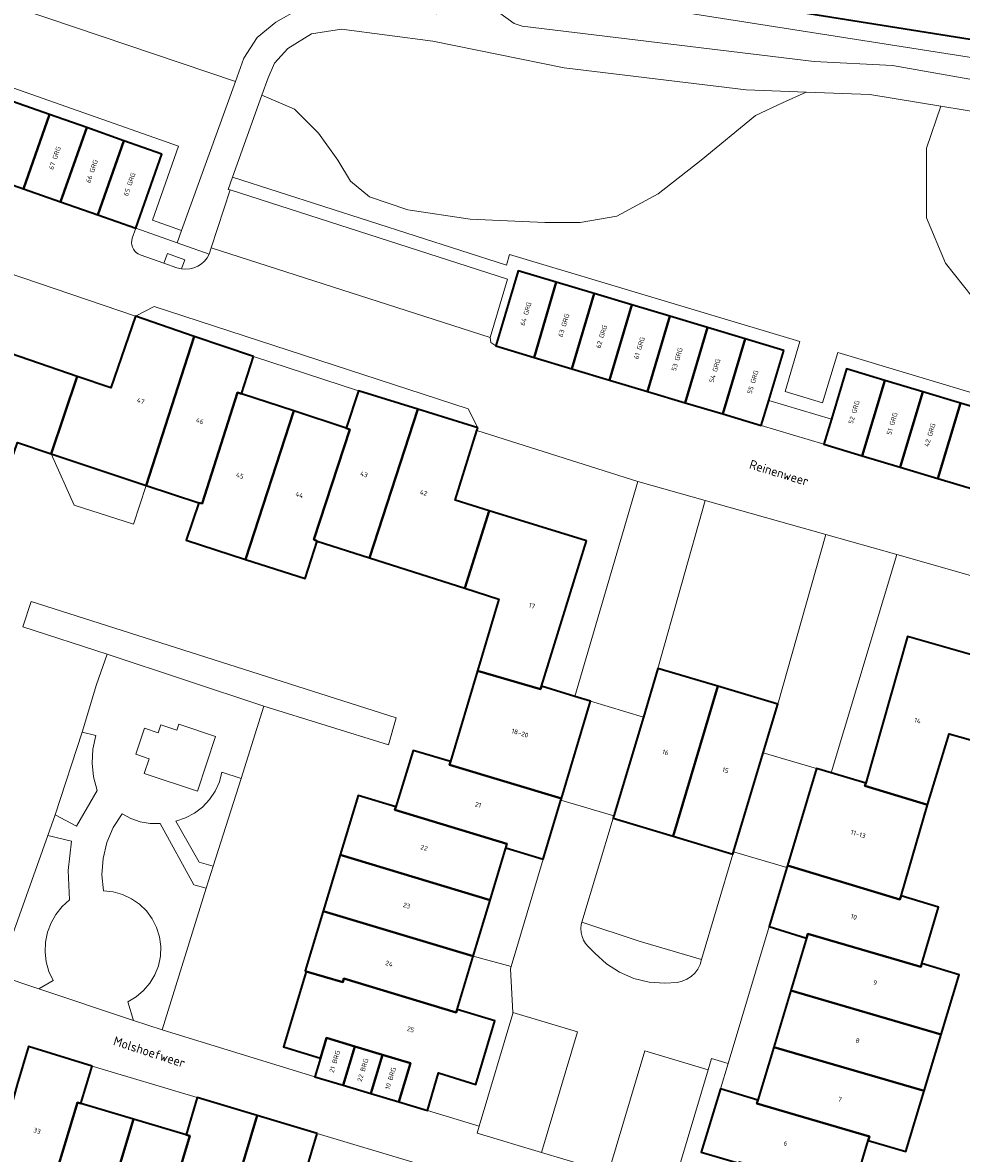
# Model space of a CAD drawing. Header units: metres. Extents: x 110065 to 112666, y 425872 to 427362.
# Tile 64 of 104: x 111024 to 111096, y 426910 to 426996. Entities that reach past the tile are written whole.
import ezdxf

# ---------------------------------------------------------------- set-up
doc = ezdxf.new("R2010")
doc.units = ezdxf.units.M
for name, color, linetype, lineweight in [('B-WE-GK-BESCHOEIING-G', 130, 'GK-BESCHOEIING', 35), ('B-WE-GR-BEPLANTING_CULTUUR_BOSPLANTSOEN-GV', 90, 'GR-PLANTSOEN', 18), ('B-WE-GR-BEPLANTING_CULTUUR_HEESTERS-GV', 90, 'Continuous', 18), ('B-WE-GR-GRAS-GV', 60, 'Continuous', 13), ('B-WE-IE-TERREINAFSCHEIDING_KUNSTMATIG_HEKWERK-G', 20, 'IE-TERREINAFSCHEIDING-KUNSTMATIG', 18), ('B-WE-OG-BEBOUWING-GV', 7, 'Continuous', 35), ('B-WE-OG-BEBOUWING-T18', 10, 'Continuous', 18), ('B-WE-OG-BEBOUWING_LUIFEL-GV', 7, 'Continuous', 18), ('B-WE-OG-BEBOUWING_STRAATNAAM-T35', 50, 'Continuous', 35), ('B-WE-OG-TERREIN_ERF-GV', 7, 'Continuous', 18), ('B-WE-OG-WATER-GV', 130, 'Continuous', 18), ('B-WE-VH-VERHARDING-GV', 252, 'Continuous', 18), ('B-WE-VH-VERHARDING_ASFALT-GV', 252, 'Continuous', 18), ('B-WE-VH-VERHARDING_BETONSTRAATSTEEN-GV', 252, 'Continuous', 18), ('B-WE-VH-VERHARDING_OPEN-GV', 252, 'Continuous', 18)]:
    doc.layers.add(name, color=color, linetype=linetype, lineweight=lineweight)
doc.styles.add('NLCS-ISO-M200-T18', font='NLCS-ISO.ttf')
doc.styles.add('NLCS-ISO-M200-T35', font='NLCS-ISO.ttf')
doc.linetypes.add('GK-BESCHOEIING', pattern='A,30,-5,[1,NLCS.SHX,S=1,R=0,X=0,Y=0],-5', length=40)
doc.linetypes.add('GR-PLANTSOEN', pattern='A,0,[179,NLCS.SHX,S=2,R=0,X=0,Y=0],-4', length=4)
doc.linetypes.add('IE-TERREINAFSCHEIDING-KUNSTMATIG', pattern='A,4,[82,NLCS.SHX,S=0.75,R=90,X=0,Y=0],4,-2', length=10)

msp = doc.modelspace()

# ---------------------------------------------------------------- linework, layer by layer
at = {"layer": 'B-WE-GK-BESCHOEIING-G', "flags": 128}
msp.add_lwpolyline([(111168.531, 426944.13), (111170.111, 426950.15), (111169.21, 426958.442), (111171.867, 426963.829), (111167.834, 426970.034), (111167.603, 426970.389), (111162.721, 426977.902), (111160.792, 426981.201), (111127.711, 426986.61), (111121.08, 426991.072), (111072.855, 426998.743), (111064.132, 427000), (111060.246, 427000.56)], dxfattribs=at)
at = {"layer": 'B-WE-GR-BEPLANTING_CULTUUR_BOSPLANTSOEN-GV', "flags": 128}
for points in [[(111007.544, 427008.938), (110999.589, 427010.28), (110997.92, 427007.97), (110982.775, 427008.637), (110978.211, 427001.517), (110982.037, 427000.081), (110983.072, 426999.666), (110984.721, 427004.246), (111001.758, 426997.979), (111003.345, 426998.291), (111035.873, 426986.834), (111033.878, 426981.168), (111036.106, 426980.384), (111040.215, 426991.774), (111007.198, 427002.943), (111007.457, 427007.429), (111007.544, 427008.938), (111007.544, 427008.938)], [(111001.758, 426997.979), (110984.721, 427004.246), (110983.072, 426999.666), (110982.037, 427000.081), (110978.211, 427001.517), (110977.835, 427000.931), (110981.785, 426999.449), (110981.675, 426999.149), (110983.662, 426998.352), (110985.321, 427002.96), (111001.676, 426996.944), (111003.27, 426997.257), (111006.126, 426996.251), (111008.957, 426995.254), (111011.806, 426994.25), (111014.646, 426993.25), (111017.486, 426992.25), (111020.338, 426991.245), (111023.166, 426990.249), (111026.006, 426989.249), (111028.858, 426988.245), (111031.686, 426987.249), (111034.598, 426986.223), (111032.603, 426980.557), (111035.767, 426979.443), (111036.106, 426980.384), (111033.878, 426981.168), (111035.873, 426986.834), (111003.345, 426998.291), (111001.758, 426997.979), (111001.758, 426997.979)], [(111088.74, 426990.785), (111083.859, 426990.96), (111082.058, 426990.142), (111079.986, 426989.166), (111075.84, 426985.752), (111072.548, 426983.192), (111069.378, 426981.485), (111066.574, 426980.997), (111063.892, 426980.997), (111058.162, 426981.241), (111053.407, 426981.973), (111050.48, 426982.948), (111049.017, 426984.167), (111048.042, 426985.752), (111046.579, 426987.825), (111044.75, 426989.654), (111042.245, 426990.732), (111040.002, 426984.471), (111060.942, 426977.745), (111061.179, 426978.538), (111083.398, 426971.892), (111082.253, 426968.066), (111085.129, 426967.204), (111086.281, 426971.048), (111108.523, 426964.377), (111108.236, 426963.42), (111109.464, 426964.353), (111110.556, 426965.454), (111111.15, 426966.507), (111110.252, 426966.791), (111105.877, 426968.282), (111101.657, 426970.024), (111097.268, 426974.414), (111094.525, 426977.888), (111093.062, 426981.363), (111093.062, 426986.667), (111094.178, 426989.888), (111088.74, 426990.785), (111088.74, 426990.785)], [(111060.942, 426977.745), (111040.002, 426984.471), (111039.665, 426983.529), (111039.81, 426983.482), (111061.037, 426976.664), (111059.704, 426972.208), (111059.743, 426971.828), (111060.136, 426971.557), (111061.851, 426977.293), (111064.756, 426976.424), (111067.645, 426975.56), (111070.543, 426974.693), (111073.444, 426973.826), (111076.323, 426972.965), (111079.215, 426972.1), (111082.153, 426971.221), (111081.008, 426967.395), (111085.8, 426965.959), (111086.952, 426969.803), (111089.874, 426968.927), (111092.783, 426968.054), (111095.674, 426967.187), (111098.556, 426966.322), (111101.444, 426965.456), (111104.344, 426964.586), (111107.278, 426963.706), (111108.236, 426963.42), (111108.523, 426964.377), (111086.281, 426971.048), (111085.129, 426967.204), (111082.253, 426968.066), (111083.398, 426971.892), (111061.179, 426978.538), (111060.942, 426977.745), (111060.942, 426977.745)]]:
    msp.add_lwpolyline(points, close=True, dxfattribs=at)
at = {"layer": 'B-WE-GR-BEPLANTING_CULTUUR_HEESTERS-GV', "flags": 128}
for points in [[(111029.543, 426941.787), (111028.493, 426942.032), (111026.424, 426935.727), (111028.076, 426934.848), (111029.65, 426937.584), (111029.376, 426938.616), (111029.266, 426939.677), (111029.322, 426940.743), (111029.543, 426941.787), (111029.543, 426941.787)], [(111040.665, 426938.508), (111039.192, 426938.983), (111038.991, 426938.232), (111038.67, 426937.525), (111038.236, 426936.88), (111037.702, 426936.316), (111037.083, 426935.847), (111036.394, 426935.487), (111035.656, 426935.245), (111037.439, 426932.108), (111038.524, 426931.796), (111040.665, 426938.508), (111040.665, 426938.508)], [(111034.458, 426935.061), (111033.697, 426935.07), (111032.947, 426935.197), (111032.226, 426935.44), (111031.551, 426935.792), (111030.878, 426934.744), (111030.389, 426933.598), (111030.098, 426932.386), (111030.014, 426931.143), (111030.138, 426929.903), (111030.878, 426929.826), (111031.596, 426929.627), (111032.27, 426929.312), (111032.882, 426928.889), (111033.416, 426928.37), (111033.855, 426927.77), (111034.189, 426927.104), (111034.408, 426926.393), (111034.505, 426925.655), (111034.479, 426924.911), (111034.329, 426924.182), (111034.06, 426923.488), (111033.679, 426922.849), (111033.197, 426922.281), (111032.628, 426921.802), (111031.987, 426921.424), (111032.43, 426920.01), (111034.63, 426919.297), (111037.99, 426930.123), (111037.049, 426930.373), (111034.458, 426935.061), (111034.458, 426935.061)], [(111027.681, 426933.716), (111025.862, 426934.131), (111022.062, 426923.472), (111025.18, 426922.431), (111026.273, 426923.055), (111025.955, 426923.746), (111025.751, 426924.479), (111025.664, 426925.235), (111025.697, 426925.995), (111025.849, 426926.74), (111026.116, 426927.453), (111026.493, 426928.114), (111026.969, 426928.708), (111027.532, 426929.219), (111027.429, 426931.473), (111027.681, 426933.716), (111027.681, 426933.716)], [(111071.11, 426926.07), (111066.709, 426927.507), (111066.655, 426927.327), (111066.635, 426927.023), (111066.661, 426926.719), (111066.733, 426926.423), (111066.848, 426926.141), (111067.005, 426925.88), (111067.199, 426925.645), (111067.706, 426925.138), (111068.593, 426924.336), (111069.6, 426923.691), (111070.699, 426923.219), (111071.861, 426922.933), (111073.053, 426922.842), (111074.008, 426922.911), (111074.384, 426923), (111074.74, 426923.151), (111075.064, 426923.362), (111075.347, 426923.625), (111075.581, 426923.933), (111075.759, 426924.276), (111075.874, 426924.663), (111071.11, 426926.07), (111071.11, 426926.07)]]:
    msp.add_lwpolyline(points, close=True, dxfattribs=at)
at = {"layer": 'B-WE-GR-GRAS-GV', "flags": 128}
for points in [[(111057.523, 427000), (111007.457, 427007.429), (111007.198, 427002.943), (111040.215, 426991.774), (111040.86, 426993.564), (111041.883, 426995.146), (111043.308, 426996.32), (111045.119, 426997.318), (111046.369, 426997.72), (111048.52, 426997.977), (111049.504, 426997.945), (111055.567, 426996.953), (111057.26, 426998.324), (111057.523, 427000), (111057.523, 427000)], [(111072.855, 426998.743), (111060.245, 427000.56), (111060.066, 426999.342), (111120.102, 426989.912), (111126.803, 426985.078), (111159.869, 426979.915), (111169.756, 426963.766), (111167.23, 426958.603), (111168.658, 426950.254), (111167.042, 426944.486), (111168.531, 426944.13), (111170.111, 426950.15), (111169.21, 426958.442), (111171.867, 426963.829), (111167.834, 426970.034), (111167.603, 426970.389), (111162.721, 426977.902), (111160.792, 426981.201), (111127.711, 426986.61), (111121.08, 426991.072), (111072.855, 426998.743), (111072.855, 426998.743)], [(111055.306, 426994.844), (111048.327, 426995.762), (111046.027, 426995.41), (111044.221, 426994.305), (111043.203, 426993.182), (111042.715, 426992.044), (111042.245, 426990.732), (111044.75, 426989.654), (111046.579, 426987.825), (111048.042, 426985.752), (111049.017, 426984.167), (111050.48, 426982.948), (111053.407, 426981.973), (111058.162, 426981.241), (111063.892, 426980.997), (111066.574, 426980.997), (111069.378, 426981.485), (111072.548, 426983.192), (111075.84, 426985.752), (111079.986, 426989.166), (111082.058, 426990.142), (111083.859, 426990.96), (111079.275, 426991.125), (111065.362, 426992.809), (111055.306, 426994.844), (111055.306, 426994.844)]]:
    msp.add_lwpolyline(points, close=True, dxfattribs=at)
for points in [[(111159.869, 426979.915), (111126.803, 426985.078), (111120.102, 426989.912), (111120.102, 426989.912), (111120.102, 426989.912), (111060.066, 426999.342)], [(111060.44, 426996.989), (111061.55, 426996.207), (111062.16, 426995.999), (111084.493, 426993.3), (111090.476, 426992.998), (111098.839, 426991.527), (111102.079, 426990.737), (111108.968, 426988.788), (111112.274, 426987.218), (111125.341, 426978.872), (111126.813, 426978.16), (111129.138, 426977.291), (111137.693, 426974.866), (111139.394, 426978.084), (111139.882, 426979.549), (111140.956, 426980.33), (111142.128, 426980.623), (111143.983, 426980.623), (111145.741, 426980.427), (111147.596, 426979.939), (111152.967, 426978.865)], [(111101.621, 426988.659), (111094.178, 426989.888), (111093.062, 426986.667), (111093.062, 426981.363), (111094.525, 426977.888), (111097.268, 426974.414)]]:
    msp.add_lwpolyline(points, dxfattribs=at)
at = {"layer": 'B-WE-IE-TERREINAFSCHEIDING_KUNSTMATIG_HEKWERK-G', "flags": 128}
for points in [[(111028.493, 426942.032), (111026.424, 426935.727)], [(111040.665, 426938.508), (111038.524, 426931.796)], [(111025.862, 426934.131), (111022.062, 426923.472)], [(111037.99, 426930.123), (111034.63, 426919.297)]]:
    msp.add_lwpolyline(points, dxfattribs=at)
at = {"layer": 'B-WE-OG-BEBOUWING-GV', "flags": 128}
for points in [[(111026.006, 426989.249), (111023.166, 426990.249), (111021.177, 426984.572), (111024.017, 426983.574), (111026.006, 426989.249), (111026.006, 426989.249)], [(111028.858, 426988.245), (111026.006, 426989.249), (111024.017, 426983.574), (111026.855, 426982.577), (111028.858, 426988.245), (111028.858, 426988.245)], [(111031.686, 426987.249), (111028.858, 426988.245), (111026.855, 426982.577), (111029.696, 426981.579), (111031.686, 426987.249), (111031.686, 426987.249)], [(111034.598, 426986.223), (111031.686, 426987.249), (111029.696, 426981.579), (111032.603, 426980.557), (111034.598, 426986.223), (111034.598, 426986.223)], [(111064.756, 426976.424), (111061.851, 426977.293), (111060.136, 426971.557), (111063.056, 426970.683), (111064.756, 426976.424), (111064.756, 426976.424)], [(111067.645, 426975.56), (111064.756, 426976.424), (111063.056, 426970.683), (111065.947, 426969.817), (111067.645, 426975.56), (111067.645, 426975.56)], [(111070.543, 426974.693), (111067.645, 426975.56), (111065.947, 426969.817), (111068.836, 426968.952), (111070.543, 426974.693), (111070.543, 426974.693)], [(111073.444, 426973.826), (111070.543, 426974.693), (111068.836, 426968.952), (111071.724, 426968.087), (111073.444, 426973.826), (111073.444, 426973.826)], [(111037.068, 426972.292), (111032.573, 426973.824), (111030.702, 426968.346), (111028.107, 426969.231), (111026.128, 426963.324), (111033.388, 426960.905), (111037.068, 426972.292), (111037.068, 426972.292)], [(111076.323, 426972.965), (111073.444, 426973.826), (111071.724, 426968.087), (111074.606, 426967.224), (111076.323, 426972.965), (111076.323, 426972.965)], [(111079.215, 426972.1), (111076.323, 426972.965), (111074.606, 426967.224), (111077.495, 426966.359), (111079.215, 426972.1), (111079.215, 426972.1)], [(111028.107, 426969.231), (111020.764, 426971.737), (111016.993, 426960.719), (111016.92, 426960.506), (111021.656, 426958.784), (111023.563, 426964.178), (111026.128, 426963.324), (111028.107, 426969.231), (111028.107, 426969.231)], [(111041.611, 426970.743), (111037.068, 426972.292), (111033.388, 426960.905), (111037.41, 426959.566), (111037.67, 426959.52), (111040.378, 426967.993), (111040.681, 426967.894), (111041.611, 426970.743), (111041.611, 426970.743)], [(111082.153, 426971.221), (111079.215, 426972.1), (111077.495, 426966.359), (111080.435, 426965.479), (111081.008, 426967.395), (111082.153, 426971.221), (111082.153, 426971.221)], [(111089.874, 426968.927), (111086.952, 426969.803), (111085.8, 426965.959), (111085.226, 426964.043), (111088.145, 426963.17), (111089.874, 426968.927), (111089.874, 426968.927)], [(111092.783, 426968.054), (111089.874, 426968.927), (111088.145, 426963.17), (111091.055, 426962.299), (111092.783, 426968.054), (111092.783, 426968.054)], [(111054.175, 426966.725), (111049.629, 426968.132), (111048.699, 426965.273), (111048.968, 426965.185), (111046.21, 426956.77), (111046.478, 426956.635), (111050.478, 426955.361), (111054.175, 426966.725), (111054.175, 426966.725)], [(111095.674, 426967.187), (111092.783, 426968.054), (111091.055, 426962.299), (111093.943, 426961.435), (111095.674, 426967.187), (111095.674, 426967.187)], [(111040.681, 426967.894), (111040.378, 426967.993), (111037.67, 426959.52), (111037.41, 426959.566), (111036.449, 426956.706), (111040.997, 426955.242), (111044.676, 426966.588), (111040.681, 426967.894), (111040.681, 426967.894)], [(111098.556, 426966.322), (111095.674, 426967.187), (111093.943, 426961.435), (111096.835, 426960.57), (111098.556, 426966.322), (111098.556, 426966.322)], [(111048.699, 426965.273), (111044.676, 426966.588), (111040.997, 426955.242), (111045.557, 426953.775), (111046.478, 426956.635), (111046.21, 426956.77), (111048.968, 426965.185), (111048.699, 426965.273), (111048.699, 426965.273)], [(111058.747, 426965.311), (111054.175, 426966.725), (111050.478, 426955.361), (111057.776, 426953.037), (111059.635, 426958.961), (111057.037, 426959.762), (111058.682, 426965.099), (111058.747, 426965.311), (111058.747, 426965.311)], [(111067.064, 426956.671), (111059.635, 426958.961), (111057.776, 426953.037), (111060.365, 426952.213), (111058.74, 426946.734), (111063.55, 426945.33), (111063.623, 426945.543), (111067.064, 426956.671), (111067.064, 426956.671)], [(111099.106, 426947.209), (111091.619, 426949.348), (111088.428, 426938.15), (111088.368, 426937.941), (111093.162, 426936.49), (111094.818, 426941.909), (111097.432, 426941.168), (111099.106, 426947.209), (111099.106, 426947.209)], [(111063.55, 426945.33), (111058.74, 426946.734), (111056.676, 426939.798), (111056.59, 426939.53), (111065.149, 426936.96), (111067.379, 426944.411), (111066.175, 426944.774), (111063.623, 426945.543), (111063.55, 426945.33), (111063.55, 426945.33)], [(111077.107, 426945.545), (111072.532, 426946.912), (111071.421, 426943.192), (111069.167, 426935.645), (111069.11, 426935.454), (111073.696, 426934.077), (111077.107, 426945.545), (111077.107, 426945.545)], [(111081.71, 426944.17), (111077.107, 426945.545), (111073.696, 426934.077), (111078.269, 426932.703), (111078.325, 426932.894), (111080.593, 426940.45), (111081.71, 426944.17), (111081.71, 426944.17)], [(111056.676, 426939.798), (111053.804, 426940.646), (111052.488, 426936.339), (111052.42, 426936.11), (111060.98, 426933.5), (111060.891, 426933.186), (111063.761, 426932.325), (111065.112, 426936.835), (111065.149, 426936.96), (111056.59, 426939.53), (111056.676, 426939.798), (111056.676, 426939.798)], [(111085.776, 426938.929), (111084.653, 426939.259), (111082.43, 426931.84), (111091.04, 426929.25), (111091.126, 426929.521), (111093.162, 426936.49), (111088.368, 426937.941), (111088.428, 426938.15), (111085.776, 426938.929), (111085.776, 426938.929)], [(111052.488, 426936.339), (111049.614, 426937.207), (111048.24, 426932.667), (111059.691, 426929.2), (111060.891, 426933.186), (111060.98, 426933.5), (111052.42, 426936.11), (111052.488, 426936.339), (111052.488, 426936.339)], [(111059.691, 426929.2), (111048.24, 426932.667), (111046.939, 426928.367), (111058.401, 426924.91), (111059.691, 426929.2), (111059.691, 426929.2)], [(111091.04, 426929.25), (111082.43, 426931.84), (111082.388, 426931.692), (111081.037, 426927.183), (111083.906, 426926.303), (111084, 426926.62), (111092.63, 426924.11), (111092.705, 426924.352), (111093.995, 426928.661), (111091.126, 426929.521), (111091.04, 426929.25), (111091.04, 426929.25)], [(111058.401, 426924.91), (111046.939, 426928.367), (111045.554, 426923.789), (111045.64, 426923.743), (111048.44, 426922.94), (111048.52, 426923.21), (111057.11, 426920.6), (111057.18, 426920.828), (111058.401, 426924.91), (111058.401, 426924.91)], [(111092.63, 426924.11), (111084, 426926.62), (111083.906, 426926.303), (111082.699, 426922.286), (111094.2, 426918.94), (111095.574, 426923.491), (111092.705, 426924.352), (111092.63, 426924.11), (111092.63, 426924.11)], [(111048.44, 426922.94), (111045.64, 426923.743), (111043.896, 426917.98), (111046.715, 426917.127), (111047.18, 426918.67), (111049.35, 426918.02), (111051.48, 426917.38), (111053.6, 426916.74), (111052.707, 426913.777), (111054.899, 426913.12), (111055.749, 426915.999), (111058.599, 426915.099), (111060.059, 426919.968), (111057.18, 426920.828), (111057.11, 426920.6), (111048.52, 426923.21), (111048.44, 426922.94), (111048.44, 426922.94)], [(111094.2, 426918.94), (111082.699, 426922.286), (111081.403, 426917.969), (111092.893, 426914.612), (111094.2, 426918.94), (111094.2, 426918.94)], [(111029.253, 426916.514), (111024.394, 426918.025), (111023.529, 426915.119), (111022.93, 426912.97), (111022.3, 426910.86), (111021.67, 426908.75), (111018.747, 426909.62), (111018.096, 426907.45), (111025.282, 426905.257), (111025.56, 426905.21), (111028.13, 426913.726), (111028.394, 426913.648), (111029.253, 426916.514), (111029.253, 426916.514)], [(111049.35, 426918.02), (111047.18, 426918.67), (111046.715, 426917.127), (111046.291, 426915.701), (111048.468, 426915.048), (111049.35, 426918.02), (111049.35, 426918.02)], [(111051.48, 426917.38), (111049.35, 426918.02), (111048.468, 426915.048), (111050.589, 426914.412), (111051.48, 426917.38), (111051.48, 426917.38)], [(111092.893, 426914.612), (111081.403, 426917.969), (111080.185, 426913.916), (111080.105, 426913.649), (111088.71, 426911.14), (111088.613, 426910.835), (111091.492, 426909.974), (111092.893, 426914.612), (111092.893, 426914.612)], [(111053.6, 426916.74), (111051.48, 426917.38), (111050.589, 426914.412), (111052.707, 426913.777), (111053.6, 426916.74), (111053.6, 426916.74)], [(111080.185, 426913.916), (111077.316, 426914.786), (111075.835, 426909.937), (111078.724, 426909.097), (111078.753, 426909.195), (111080.94, 426908.54), (111080.056, 426905.564), (111082.172, 426904.93), (111083.057, 426907.906), (111085.174, 426907.272), (111084.29, 426904.296), (111086.462, 426903.646), (111088.613, 426910.835), (111088.71, 426911.14), (111080.105, 426913.649), (111080.185, 426913.916), (111080.185, 426913.916)], [(111028.394, 426913.648), (111028.13, 426913.726), (111025.56, 426905.21), (111025.282, 426905.257), (111024.412, 426902.387), (111028.992, 426901.025), (111032.429, 426912.455), (111028.394, 426913.648), (111028.394, 426913.648)], [(111041.89, 426912.736), (111037.302, 426914.103), (111036.463, 426911.262), (111036.723, 426911.185), (111034.18, 426902.66), (111034.439, 426902.542), (111038.469, 426901.306), (111041.89, 426912.736), (111041.89, 426912.736)], [(111046.47, 426911.372), (111041.89, 426912.736), (111038.469, 426901.306), (111042.509, 426900.067), (111042.79, 426900.02), (111045.339, 426908.542), (111045.609, 426908.462), (111046.47, 426911.372), (111046.47, 426911.372)], [(111036.463, 426911.262), (111032.429, 426912.455), (111028.992, 426901.025), (111033.56, 426899.666), (111034.439, 426902.542), (111034.18, 426902.66), (111036.723, 426911.185), (111036.463, 426911.262), (111036.463, 426911.262)]]:
    msp.add_lwpolyline(points, close=True, dxfattribs=at)
at = {"layer": 'B-WE-OG-BEBOUWING_LUIFEL-GV', "flags": 128}
for points in [[(111026.128, 426963.324), (111027.898, 426959.394), (111032.427, 426957.93), (111033.388, 426960.905), (111026.128, 426963.324), (111026.128, 426963.324)], [(111071.421, 426943.192), (111067.379, 426944.411), (111065.149, 426936.96), (111065.111, 426936.835), (111069.167, 426935.645), (111071.421, 426943.192), (111071.421, 426943.192)], [(111084.653, 426939.259), (111080.594, 426940.45), (111078.325, 426932.894), (111082.388, 426931.692), (111082.43, 426931.84), (111084.653, 426939.259), (111084.653, 426939.259)]]:
    msp.add_lwpolyline(points, close=True, dxfattribs=at)
at = {"layer": 'B-WE-OG-TERREIN_ERF-GV', "flags": 128}
for points in [[(111032.573, 426973.824), (111019.001, 426978.456), (111013.294, 426962.009), (111016.993, 426960.719), (111020.764, 426971.737), (111028.107, 426969.231), (111030.702, 426968.346), (111032.573, 426973.824), (111032.573, 426973.824)], [(111049.629, 426968.132), (111041.611, 426970.743), (111040.681, 426967.894), (111044.676, 426966.588), (111048.699, 426965.273), (111049.629, 426968.132), (111049.629, 426968.132)], [(111070.997, 426961.208), (111058.682, 426965.099), (111057.037, 426959.762), (111059.635, 426958.961), (111067.064, 426956.671), (111063.623, 426945.543), (111066.175, 426944.774), (111070.997, 426961.208), (111070.997, 426961.208)], [(111103.328, 426952.045), (111090.801, 426955.625), (111085.776, 426938.929), (111088.428, 426938.15), (111091.619, 426949.348), (111099.106, 426947.209), (111101.737, 426946.457), (111103.328, 426952.045), (111103.328, 426952.045)], [(111073.696, 426934.077), (111069.11, 426935.454), (111066.709, 426927.507), (111071.11, 426926.07), (111075.874, 426924.663), (111078.269, 426932.703), (111073.696, 426934.077), (111073.696, 426934.077)], [(111063.761, 426932.325), (111060.891, 426933.186), (111059.691, 426929.2), (111058.401, 426924.91), (111061.306, 426924.131), (111063.761, 426932.325), (111063.761, 426932.325)], [(111083.906, 426926.303), (111081.037, 426927.183), (111077.893, 426916.708), (111077.316, 426914.786), (111080.185, 426913.916), (111081.403, 426917.969), (111082.699, 426922.286), (111083.906, 426926.303), (111083.906, 426926.303)], [(111037.302, 426914.103), (111029.253, 426916.514), (111028.394, 426913.648), (111032.429, 426912.455), (111036.463, 426911.262), (111037.302, 426914.103), (111037.302, 426914.103)], [(111054.558, 426908.931), (111046.47, 426911.372), (111045.609, 426908.462), (111049.654, 426907.261), (111053.698, 426906.061), (111054.558, 426908.931), (111054.558, 426908.931)]]:
    msp.add_lwpolyline(points, close=True, dxfattribs=at)
for points in [[(111022.062, 426923.472), (111025.862, 426934.131), (111026.424, 426935.727), (111028.493, 426942.032), (111029.587, 426945.688), (111030.4, 426948.002), (111023.964, 426950.093), (111024.589, 426952.018), (111052.512, 426943.124), (111051.915, 426941.067), (111042.381, 426944.019), (111040.665, 426938.508), (111038.524, 426931.796), (111037.99, 426930.123), (111034.63, 426919.297), (111046.291, 426915.701), (111046.715, 426917.127), (111043.896, 426917.98), (111045.64, 426923.743), (111045.554, 426923.789), (111046.939, 426928.367), (111048.24, 426932.667), (111049.614, 426937.207), (111052.488, 426936.339), (111053.804, 426940.646), (111056.676, 426939.798), (111058.74, 426946.734), (111060.365, 426952.213), (111057.776, 426953.037), (111050.478, 426955.361), (111046.478, 426956.635), (111045.557, 426953.775), (111040.997, 426955.242), (111036.449, 426956.706), (111037.41, 426959.566), (111033.388, 426960.905), (111026.128, 426963.324), (111026.128, 426963.324), (111026.128, 426963.324), (111023.563, 426964.178)], [(111097.432, 426941.168), (111094.818, 426941.909), (111093.162, 426936.49), (111091.126, 426929.521), (111093.995, 426928.661), (111092.705, 426924.352), (111095.574, 426923.491), (111094.2, 426918.94), (111092.893, 426914.612), (111091.492, 426909.974), (111088.613, 426910.835), (111086.462, 426903.646)]]:
    msp.add_lwpolyline(points, dxfattribs=at)
at = {"layer": 'B-WE-OG-WATER-GV', "flags": 128}
msp.add_lwpolyline([(111072.855, 426998.743), (111121.08, 426991.072), (111127.711, 426986.61), (111160.792, 426981.201)], dxfattribs=at)
at = {"layer": 'B-WE-VH-VERHARDING-GV', "flags": 128}
msp.add_lwpolyline([(111038.703, 426941.702), (111035.88, 426942.663), (111035.727, 426942.203), (111034.506, 426942.609), (111034.303, 426942), (111033.27, 426942.343), (111032.607, 426940.348), (111033.618, 426940.012), (111033.241, 426938.877), (111037.313, 426937.523), (111038.703, 426941.702), (111038.703, 426941.702)], close=True, dxfattribs=at)
at = {"layer": 'B-WE-VH-VERHARDING_ASFALT-GV', "flags": 128}
for points in [[(111153.193, 426970.473), (111137.693, 426974.866), (111129.138, 426977.291), (111126.813, 426978.16), (111125.341, 426978.872), (111112.274, 426987.218), (111108.968, 426988.788), (111102.079, 426990.737), (111098.839, 426991.527), (111090.476, 426992.998), (111084.493, 426993.3), (111062.16, 426995.999), (111061.55, 426996.207), (111060.44, 426996.989)], [(111043.308, 426996.32), (111041.883, 426995.146), (111040.86, 426993.564), (111040.215, 426991.774), (111036.106, 426980.384), (111035.767, 426979.443), (111038.219, 426978.58), (111038.375, 426979.06), (111039.81, 426983.482), (111039.665, 426983.529), (111040.002, 426984.471), (111042.245, 426990.732), (111042.715, 426992.044), (111043.203, 426993.182), (111044.221, 426994.305), (111046.027, 426995.41), (111048.327, 426995.762), (111055.306, 426994.844), (111065.362, 426992.809), (111079.275, 426991.125), (111083.859, 426990.96), (111088.74, 426990.785), (111094.178, 426989.888), (111101.621, 426988.659)]]:
    msp.add_lwpolyline(points, dxfattribs=at)
at = {"layer": 'B-WE-VH-VERHARDING_BETONSTRAATSTEEN-GV', "flags": 128}
for points in [[(111073.053, 426922.842), (111071.861, 426922.933), (111070.699, 426923.219), (111069.6, 426923.691), (111068.593, 426924.336), (111067.706, 426925.138), (111067.199, 426925.645), (111067.005, 426925.88), (111066.848, 426926.141), (111066.733, 426926.423), (111066.661, 426926.719), (111066.635, 426927.023), (111066.655, 426927.327), (111066.709, 426927.507), (111069.11, 426935.454), (111069.167, 426935.645), (111071.421, 426943.192), (111072.532, 426946.912), (111076.153, 426959.755), (111070.997, 426961.208), (111066.175, 426944.774), (111067.379, 426944.411), (111065.149, 426936.96), (111065.112, 426936.835), (111063.761, 426932.325), (111061.306, 426924.131), (111061.252, 426923.949), (111061.435, 426920.607), (111066.387, 426919.125), (111063.629, 426909.908), (111068.741, 426908.378), (111071.523, 426917.676), (111076.375, 426916.224), (111076.633, 426917.086), (111077.893, 426916.708), (111081.037, 426927.183), (111082.388, 426931.692), (111082.43, 426931.84), (111084.653, 426939.259), (111085.776, 426938.929), (111090.801, 426955.625), (111085.371, 426957.156), (111081.71, 426944.17), (111080.593, 426940.45), (111078.325, 426932.894), (111078.269, 426932.703), (111075.874, 426924.663), (111075.759, 426924.276), (111075.581, 426923.933), (111075.347, 426923.625), (111075.064, 426923.362), (111074.74, 426923.151), (111074.384, 426923), (111074.008, 426922.911), (111073.053, 426922.842), (111073.053, 426922.842)], [(111052.512, 426943.124), (111024.589, 426952.018), (111023.964, 426950.093), (111030.4, 426948.002), (111042.381, 426944.019), (111051.915, 426941.067), (111052.512, 426943.124), (111052.512, 426943.124)], [(111042.381, 426944.019), (111030.4, 426948.002), (111029.587, 426945.688), (111028.493, 426942.032), (111029.543, 426941.787), (111029.322, 426940.743), (111029.266, 426939.677), (111029.376, 426938.616), (111029.65, 426937.584), (111028.076, 426934.848), (111026.424, 426935.727), (111025.862, 426934.131), (111027.681, 426933.716), (111027.429, 426931.473), (111027.532, 426929.219), (111026.969, 426928.708), (111026.493, 426928.114), (111026.116, 426927.453), (111025.849, 426926.74), (111025.697, 426925.995), (111025.664, 426925.235), (111025.751, 426924.479), (111025.955, 426923.746), (111026.273, 426923.055), (111025.18, 426922.431), (111032.43, 426920.01), (111031.987, 426921.424), (111032.628, 426921.802), (111033.197, 426922.281), (111033.679, 426922.849), (111034.06, 426923.488), (111034.329, 426924.182), (111034.479, 426924.911), (111034.505, 426925.655), (111034.408, 426926.393), (111034.189, 426927.104), (111033.855, 426927.77), (111033.416, 426928.37), (111032.882, 426928.889), (111032.27, 426929.312), (111031.596, 426929.627), (111030.878, 426929.826), (111030.138, 426929.903), (111030.014, 426931.143), (111030.098, 426932.386), (111030.389, 426933.598), (111030.878, 426934.744), (111031.551, 426935.792), (111032.226, 426935.44), (111032.947, 426935.197), (111033.697, 426935.07), (111034.458, 426935.061), (111037.049, 426930.373), (111037.99, 426930.123), (111038.524, 426931.796), (111037.439, 426932.108), (111035.656, 426935.245), (111036.394, 426935.487), (111037.083, 426935.847), (111037.702, 426936.316), (111038.236, 426936.88), (111038.67, 426937.525), (111038.991, 426938.232), (111039.192, 426938.983), (111040.665, 426938.508), (111042.381, 426944.019), (111042.381, 426944.019)], [(111035.88, 426942.663), (111038.703, 426941.702), (111037.313, 426937.523), (111033.241, 426938.877), (111033.618, 426940.012), (111032.607, 426940.348), (111033.27, 426942.343), (111034.303, 426942), (111034.506, 426942.609), (111035.727, 426942.203), (111035.88, 426942.663), (111035.88, 426942.663)], [(111061.306, 426924.131), (111058.401, 426924.91), (111057.18, 426920.828), (111060.059, 426919.968), (111058.599, 426915.099), (111055.749, 426915.999), (111054.899, 426913.12), (111058.862, 426911.932), (111061.44, 426920.529), (111061.435, 426920.607), (111061.252, 426923.949), (111061.306, 426924.131), (111061.306, 426924.131)], [(111066.387, 426919.125), (111061.435, 426920.607), (111061.44, 426920.529), (111058.862, 426911.932), (111058.718, 426911.378), (111063.629, 426909.908), (111066.387, 426919.125), (111066.387, 426919.125)], [(111076.375, 426916.224), (111071.523, 426917.676), (111068.741, 426908.378), (111073.585, 426906.928), (111073.75, 426907.451), (111076.375, 426916.224), (111076.375, 426916.224)], [(111077.893, 426916.708), (111076.633, 426917.086), (111076.375, 426916.224), (111073.75, 426907.451), (111077.874, 426906.217), (111078.724, 426909.097), (111075.835, 426909.937), (111077.316, 426914.786), (111077.893, 426916.708), (111077.893, 426916.708)]]:
    msp.add_lwpolyline(points, close=True, dxfattribs=at)
for points in [[(111068.741, 426908.378), (111063.629, 426909.908), (111058.718, 426911.378), (111058.862, 426911.932), (111054.899, 426913.12), (111052.707, 426913.777), (111050.589, 426914.412), (111048.468, 426915.048), (111046.291, 426915.701), (111034.63, 426919.297), (111032.43, 426920.01), (111025.18, 426922.431), (111022.062, 426923.472)], [(111023.529, 426915.119), (111024.394, 426918.025), (111029.253, 426916.514), (111037.302, 426914.103), (111041.89, 426912.736), (111046.47, 426911.372), (111054.558, 426908.931)]]:
    msp.add_lwpolyline(points, dxfattribs=at)
at = {"layer": 'B-WE-VH-VERHARDING_OPEN-GV', "flags": 128}
for points in [[(111096.835, 426960.57), (111093.943, 426961.435), (111091.055, 426962.299), (111088.145, 426963.17), (111085.226, 426964.043), (111080.435, 426965.479), (111077.495, 426966.359), (111074.606, 426967.224), (111071.724, 426968.087), (111068.836, 426968.952), (111065.947, 426969.817), (111063.056, 426970.683), (111060.136, 426971.557), (111059.743, 426971.828), (111059.704, 426972.208), (111038.375, 426979.06), (111038.219, 426978.58), (111038.06, 426978.299), (111037.858, 426978.047), (111037.618, 426977.831), (111037.347, 426977.657), (111037.05, 426977.528), (111036.738, 426977.449), (111036.416, 426977.421), (111036.094, 426977.445), (111035.74, 426977.534), (111034.758, 426977.88), (111032.945, 426978.518), (111032.786, 426978.59), (111032.643, 426978.688), (111032.518, 426978.81), (111032.417, 426978.952), (111032.341, 426979.109), (111032.294, 426979.277), (111032.277, 426979.45), (111032.291, 426979.624), (111032.334, 426979.793), (111032.603, 426980.557), (111029.696, 426981.579), (111026.855, 426982.577), (111024.017, 426983.574), (111021.177, 426984.572)], [(111019.001, 426978.456), (111032.573, 426973.824), (111034.006, 426974.587), (111058.033, 426966.762), (111058.747, 426965.311), (111058.682, 426965.099), (111070.997, 426961.208), (111076.153, 426959.755), (111085.371, 426957.156), (111090.801, 426955.625), (111103.328, 426952.045), (111104.942, 426952.967), (111128.624, 426946.146), (111129.902, 426944.562), (111142.806, 426941.032), (111143.979, 426940.711), (111143.719, 426939.778), (111148.784, 426938.41), (111154.806, 426936.783)]]:
    msp.add_lwpolyline(points, dxfattribs=at)
for points in [[(111061.037, 426976.664), (111039.81, 426983.482), (111038.375, 426979.06), (111059.704, 426972.208), (111061.037, 426976.664), (111061.037, 426976.664)], [(111035.767, 426979.443), (111032.603, 426980.557), (111032.334, 426979.793), (111032.291, 426979.624), (111032.277, 426979.45), (111032.294, 426979.277), (111032.341, 426979.109), (111032.417, 426978.952), (111032.518, 426978.81), (111032.643, 426978.688), (111032.786, 426978.59), (111032.945, 426978.518), (111034.758, 426977.88), (111035.018, 426978.62), (111036.343, 426978.153), (111036.094, 426977.445), (111036.416, 426977.421), (111036.738, 426977.449), (111037.05, 426977.528), (111037.347, 426977.657), (111037.618, 426977.831), (111037.858, 426978.047), (111038.06, 426978.299), (111038.219, 426978.58), (111035.767, 426979.443), (111035.767, 426979.443)], [(111036.343, 426978.153), (111035.018, 426978.62), (111034.758, 426977.88), (111035.74, 426977.534), (111036.094, 426977.445), (111036.343, 426978.153), (111036.343, 426978.153)], [(111058.033, 426966.762), (111034.006, 426974.587), (111032.573, 426973.824), (111037.068, 426972.292), (111041.611, 426970.743), (111049.629, 426968.132), (111054.175, 426966.725), (111058.747, 426965.311), (111058.033, 426966.762), (111058.033, 426966.762)], [(111085.8, 426965.959), (111081.008, 426967.395), (111080.435, 426965.479), (111085.226, 426964.043), (111085.8, 426965.959), (111085.8, 426965.959)], [(111085.371, 426957.156), (111076.153, 426959.755), (111072.532, 426946.912), (111077.107, 426945.545), (111081.71, 426944.17), (111085.371, 426957.156), (111085.371, 426957.156)]]:
    msp.add_lwpolyline(points, close=True, dxfattribs=at)

# ---------------------------------------------------------------- texts
at = {"layer": 'B-WE-OG-BEBOUWING-T18', "char_height": 0.36, "attachment_point": 5, "style": 'NLCS-ISO-M200-T18'}
for s, insert, rotation in [('67 GRG', (111026.408, 426985.921), 71), ('66 GRG', (111029.242, 426984.91), 71), ('65 GRG', (111032.12, 426983.911), 71), ('64 GRG', (111062.43, 426974.01), 73), ('63 GRG', (111065.332, 426973.135), 73), ('62 GRG', (111068.221, 426972.27), 73), ('61 GRG', (111071.111, 426971.398), 73), ('53 GRG', (111073.993, 426970.536), 73), ('54 GRG', (111076.882, 426969.671), 73), ('55 GRG', (111079.793, 426968.8), 73), ('47', (111032.981, 426967.365), 341), ('52 GRG', (111087.527, 426966.5), 73), ('51 GRG', (111090.44, 426965.62), 73), ('46', (111037.499, 426965.824), 341), ('42 GRG', (111093.328, 426964.754), 73), ('43', (111050.054, 426961.747), 343), ('45', (111040.563, 426961.647), 342), ('44', (111045.116, 426960.181), 342), ('42', (111054.613, 426960.336), 343), ('17', (111062.902, 426951.703), 343), ('14', (111092.391, 426942.919), 344), ('18-20', (111061.985, 426941.97), 343), ('16', (111073.111, 426940.494), 343), ('15', (111077.697, 426939.13), 343), ('21', (111058.783, 426936.486), 344), ('11-13', (111087.846, 426934.254), 343), ('22', (111054.653, 426933.204), 343), ('23', (111053.317, 426928.783), 343), ('10', (111087.516, 426927.922), 343), ('24', (111051.976, 426924.345), 343), ('9', (111089.137, 426922.889), 343), ('25', (111053.62, 426919.319), 343), ('8', (111087.802, 426918.451), 343), ('21 BRG', (111047.811, 426916.863), 73), ('22 BRG', (111049.962, 426916.218), 73), ('10 BRG', (111052.081, 426915.58), 73), ('7', (111086.448, 426913.972), 343), ('33', (111025.05, 426911.569), 343), ('6', (111082.299, 426910.612), 343)]:
    msp.add_mtext(s, dxfattribs=dict(at, insert=insert, rotation=rotation))
at = {"layer": 'B-WE-OG-BEBOUWING_STRAATNAAM-T35', "char_height": 0.7, "attachment_point": 5, "style": 'NLCS-ISO-M200-T35'}
for s, insert, rotation in [('Reinenweer', (111081.801, 426961.864), 343), ('Molshoefweer', (111033.645, 426917.597), 342)]:
    msp.add_mtext(s, dxfattribs=dict(at, insert=insert, rotation=rotation))

doc.saveas('drawing.dxf')
